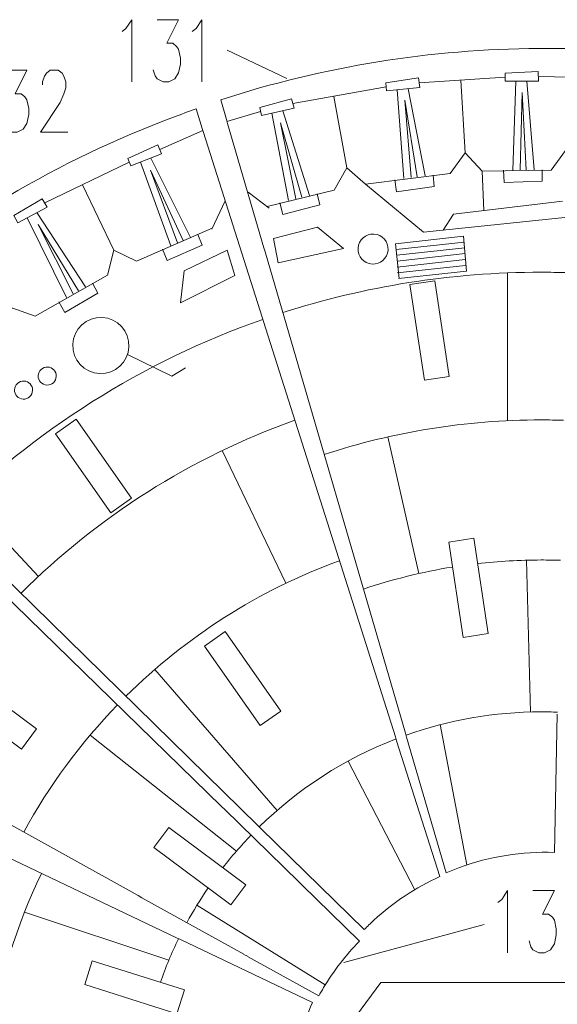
# Model space of a CAD drawing. Header units: millimetres. Extents: x -182 to 184, y -139 to 138.
# Tile 4 of 9: x -118 to -47, y 8 to 138. Entities that reach past the tile are written whole.
import ezdxf

# ---------------------------------------------------------------- set-up
doc = ezdxf.new("R2010")
doc.units = ezdxf.units.MM
doc.header["$MEASUREMENT"] = 0
doc.layers.add('Layer 1', color=7, linetype='Continuous')

msp = doc.modelspace()

# ---------------------------------------------------------------- linework, layer by layer
at = {"layer": 'Layer 1', "color": 1, "lineweight": 9}
for points, knots in [([(-104.4362, 136.2726), (-104.4362, 136.2726), (-103.9271, 136.6588), (-103.9271, 136.6588), (-103.9271, 136.6588), (-103.9271, 136.6588), (-103.1556, 137.8292), (-103.1556, 137.8292), (-103.1556, 137.8292), (-103.1556, 137.8292), (-103.1556, 129.6369), (-103.1556, 129.6369)], [0, 0, 0, 0, 0.25, 0.25, 0.25, 0.25, 0.5, 0.5, 0.5, 0.5, 1, 1, 1, 1]), ([(-99.8075, 137.8292), (-99.8075, 137.8292), (-96.9839, 137.8292), (-96.9839, 137.8292), (-96.9839, 137.8292), (-96.9839, 137.8292), (-98.5268, 134.7161), (-98.5268, 134.7161), (-98.5268, 134.7161), (-98.5268, 134.7161), (-97.7554, 134.7161), (-97.7554, 134.7161), (-97.7554, 134.7161), (-97.7554, 134.7161), (-97.2385, 134.3182), (-97.2385, 134.3182), (-97.2385, 134.3182), (-97.2385, 134.3182), (-96.9839, 133.932), (-96.9839, 133.932), (-96.9839, 133.932), (-96.9839, 133.932), (-96.7216, 132.7617), (-96.7216, 132.7617), (-96.7216, 132.7617), (-96.7216, 132.7617), (-96.7216, 131.9776), (-96.7216, 131.9776), (-96.7216, 131.9776), (-96.7216, 131.9776), (-96.9839, 130.8072), (-96.9839, 130.8072), (-96.9839, 130.8072), (-96.9839, 130.8072), (-97.4931, 130.0348), (-97.4931, 130.0348), (-97.4931, 130.0348), (-97.4931, 130.0348), (-98.2645, 129.6369), (-98.2645, 129.6369), (-98.2645, 129.6369), (-98.2645, 129.6369), (-99.036, 129.6369), (-99.036, 129.6369), (-99.036, 129.6369), (-99.036, 129.6369), (-99.8075, 130.0348), (-99.8075, 130.0348), (-99.8075, 130.0348), (-99.8075, 130.0348), (-100.0698, 130.421), (-100.0698, 130.421), (-100.0698, 130.421), (-100.0698, 130.421), (-100.3243, 131.2051), (-100.3243, 131.2051)], [0, 0, 0, 0, 0.06666667, 0.06666667, 0.06666667, 0.06666667, 0.13333333, 0.13333333, 0.13333333, 0.13333333, 0.2, 0.2, 0.2, 0.2, 0.26666667, 0.26666667, 0.26666667, 0.26666667, 0.33333333, 0.33333333, 0.33333333, 0.33333333, 0.4, 0.4, 0.4, 0.4, 0.46666667, 0.46666667, 0.46666667, 0.46666667, 0.53333333, 0.53333333, 0.53333333, 0.53333333, 0.6, 0.6, 0.6, 0.6, 0.66666667, 0.66666667, 0.66666667, 0.66666667, 0.73333333, 0.73333333, 0.73333333, 0.73333333, 0.8, 0.8, 0.8, 0.8, 0.86666667, 0.86666667, 0.86666667, 0.86666667, 1, 1, 1, 1]), ([(-95.1787, 136.2726), (-95.1787, 136.2726), (-94.6695, 136.6588), (-94.6695, 136.6588), (-94.6695, 136.6588), (-94.6695, 136.6588), (-93.898, 137.8292), (-93.898, 137.8292), (-93.898, 137.8292), (-93.898, 137.8292), (-93.898, 129.6369), (-93.898, 129.6369)], [0, 0, 0, 0, 0.25, 0.25, 0.25, 0.25, 0.5, 0.5, 0.5, 0.5, 1, 1, 1, 1]), ([(-119.8123, 131.1807), (-119.8123, 131.1807), (-116.9887, 131.1807), (-116.9887, 131.1807), (-116.9887, 131.1807), (-116.9887, 131.1807), (-118.5316, 128.0676), (-118.5316, 128.0676), (-118.5316, 128.0676), (-118.5316, 128.0676), (-117.7602, 128.0676), (-117.7602, 128.0676), (-117.7602, 128.0676), (-117.7602, 128.0676), (-117.2433, 127.6696), (-117.2433, 127.6696), (-117.2433, 127.6696), (-117.2433, 127.6696), (-116.9887, 127.2835), (-116.9887, 127.2835), (-116.9887, 127.2835), (-116.9887, 127.2835), (-116.7264, 126.1131), (-116.7264, 126.1131), (-116.7264, 126.1131), (-116.7264, 126.1131), (-116.7264, 125.329), (-116.7264, 125.329), (-116.7264, 125.329), (-116.7264, 125.329), (-116.9887, 124.1587), (-116.9887, 124.1587), (-116.9887, 124.1587), (-116.9887, 124.1587), (-117.4979, 123.3862), (-117.4979, 123.3862), (-117.4979, 123.3862), (-117.4979, 123.3862), (-118.2693, 122.9884), (-118.2693, 122.9884), (-118.2693, 122.9884), (-118.2693, 122.9884), (-119.0408, 122.9884), (-119.0408, 122.9884), (-119.0408, 122.9884), (-119.0408, 122.9884), (-119.8123, 123.3862), (-119.8123, 123.3862), (-119.8123, 123.3862), (-119.8123, 123.3862), (-120.0746, 123.7724), (-120.0746, 123.7724), (-120.0746, 123.7724), (-120.0746, 123.7724), (-120.3291, 124.5566), (-120.3291, 124.5566)], [0, 0, 0, 0, 0.06666667, 0.06666667, 0.06666667, 0.06666667, 0.13333333, 0.13333333, 0.13333333, 0.13333333, 0.2, 0.2, 0.2, 0.2, 0.26666667, 0.26666667, 0.26666667, 0.26666667, 0.33333333, 0.33333333, 0.33333333, 0.33333333, 0.4, 0.4, 0.4, 0.4, 0.46666667, 0.46666667, 0.46666667, 0.46666667, 0.53333333, 0.53333333, 0.53333333, 0.53333333, 0.6, 0.6, 0.6, 0.6, 0.66666667, 0.66666667, 0.66666667, 0.66666667, 0.73333333, 0.73333333, 0.73333333, 0.73333333, 0.8, 0.8, 0.8, 0.8, 0.86666667, 0.86666667, 0.86666667, 0.86666667, 1, 1, 1, 1]), ([(-114.9289, 129.2379), (-114.9289, 129.2379), (-114.9289, 129.6241), (-114.9289, 129.6241), (-114.9289, 129.6241), (-114.9289, 129.6241), (-114.6743, 130.4083), (-114.6743, 130.4083), (-114.6743, 130.4083), (-114.6743, 130.4083), (-114.412, 130.7945), (-114.412, 130.7945), (-114.412, 130.7945), (-114.412, 130.7945), (-113.9028, 131.1807), (-113.9028, 131.1807), (-113.9028, 131.1807), (-113.9028, 131.1807), (-112.8691, 131.1807), (-112.8691, 131.1807), (-112.8691, 131.1807), (-112.8691, 131.1807), (-112.3599, 130.7945), (-112.3599, 130.7945), (-112.3599, 130.7945), (-112.3599, 130.7945), (-112.0976, 130.4083), (-112.0976, 130.4083), (-112.0976, 130.4083), (-112.0976, 130.4083), (-111.8431, 129.6241), (-111.8431, 129.6241), (-111.8431, 129.6241), (-111.8431, 129.6241), (-111.8431, 128.84), (-111.8431, 128.84), (-111.8431, 128.84), (-111.8431, 128.84), (-112.0976, 128.0676), (-112.0976, 128.0676), (-112.0976, 128.0676), (-112.0976, 128.0676), (-112.6145, 126.8973), (-112.6145, 126.8973), (-112.6145, 126.8973), (-112.6145, 126.8973), (-115.1835, 122.9884), (-115.1835, 122.9884), (-115.1835, 122.9884), (-115.1835, 122.9884), (-111.5885, 122.9884), (-111.5885, 122.9884)], [0, 0, 0, 0, 0.07142857, 0.07142857, 0.07142857, 0.07142857, 0.14285714, 0.14285714, 0.14285714, 0.14285714, 0.21428571, 0.21428571, 0.21428571, 0.21428571, 0.28571429, 0.28571429, 0.28571429, 0.28571429, 0.35714286, 0.35714286, 0.35714286, 0.35714286, 0.42857143, 0.42857143, 0.42857143, 0.42857143, 0.5, 0.5, 0.5, 0.5, 0.57142857, 0.57142857, 0.57142857, 0.57142857, 0.64285714, 0.64285714, 0.64285714, 0.64285714, 0.71428571, 0.71428571, 0.71428571, 0.71428571, 0.78571429, 0.78571429, 0.78571429, 0.78571429, 0.85714286, 0.85714286, 0.85714286, 0.85714286, 1, 1, 1, 1]), ([(-69.5447, 128.4399), (-69.5447, 128.4399), (-69.6554, 129.5018), (-69.6554, 129.5018), (-69.6554, 129.5018), (-69.6554, 129.5018), (-65.3535, 130.153), (-65.3535, 130.153), (-65.3535, 130.153), (-65.3535, 130.153), (-65.1776, 128.8945), (-65.1776, 128.8945), (-65.1776, 128.8945), (-65.1776, 128.8945), (-69.5447, 128.4399), (-69.5447, 128.4399)], [0, 0, 0, 0, 0.2, 0.2, 0.2, 0.2, 0.4, 0.4, 0.4, 0.4, 0.6, 0.6, 0.6, 0.6, 1, 1, 1, 1]), ([(-53.9259, 129.729), (-53.9259, 129.729), (-53.9217, 130.7966), (-53.9217, 130.7966), (-53.9217, 130.7966), (-53.9217, 130.7966), (-49.5747, 130.9815), (-49.5747, 130.9815), (-49.5747, 130.9815), (-49.5747, 130.9815), (-49.5351, 129.7113), (-49.5351, 129.7113), (-49.5351, 129.7113), (-49.5351, 129.7113), (-53.9259, 129.729), (-53.9259, 129.729)], [0, 0, 0, 0, 0.2, 0.2, 0.2, 0.2, 0.4, 0.4, 0.4, 0.4, 0.6, 0.6, 0.6, 0.6, 1, 1, 1, 1]), ([(-86.0497, 125.1963), (-86.0497, 125.1963), (-86.2822, 126.2383), (-86.2822, 126.2383), (-86.2822, 126.2383), (-86.2822, 126.2383), (-82.0842, 127.3816), (-82.0842, 127.3816), (-82.0842, 127.3816), (-82.0842, 127.3816), (-81.7642, 126.1518), (-81.7642, 126.1518), (-81.7642, 126.1518), (-81.7642, 126.1518), (-86.0497, 125.1963), (-86.0497, 125.1963)], [0, 0, 0, 0, 0.2, 0.2, 0.2, 0.2, 0.4, 0.4, 0.4, 0.4, 0.6, 0.6, 0.6, 0.6, 1, 1, 1, 1]), ([(-103.3014, 118.5505), (-103.3014, 118.5505), (-103.6934, 119.5435), (-103.6934, 119.5435), (-103.6934, 119.5435), (-103.6934, 119.5435), (-99.7249, 121.3271), (-99.7249, 121.3271), (-99.7249, 121.3271), (-99.7249, 121.3271), (-99.2171, 120.1622), (-99.2171, 120.1622), (-99.2171, 120.1622), (-99.2171, 120.1622), (-103.3014, 118.5505), (-103.3014, 118.5505)], [0, 0, 0, 0, 0.2, 0.2, 0.2, 0.2, 0.4, 0.4, 0.4, 0.4, 0.6, 0.6, 0.6, 0.6, 1, 1, 1, 1]), ([(-63.4288, 117.3548), (-63.4288, 117.3548), (-63.2798, 115.8653), (-63.2798, 115.8653), (-63.2798, 115.8653), (-63.2798, 115.8653), (-68.2488, 115.1497), (-68.2488, 115.1497), (-68.2488, 115.1497), (-68.2488, 115.1497), (-68.4732, 116.7422), (-68.4732, 116.7422)], [0, 0, 0, 0, 0.25, 0.25, 0.25, 0.25, 0.5, 0.5, 0.5, 0.5, 1, 1, 1, 1]), ([(-49.0375, 118.0505), (-49.0375, 118.0505), (-49.0496, 116.5536), (-49.0496, 116.5536), (-49.0496, 116.5536), (-49.0496, 116.5536), (-54.0666, 116.3765), (-54.0666, 116.3765), (-54.0666, 116.3765), (-54.0666, 116.3765), (-54.1185, 117.9839), (-54.1185, 117.9839)], [0, 0, 0, 0, 0.25, 0.25, 0.25, 0.25, 0.5, 0.5, 0.5, 0.5, 1, 1, 1, 1]), ([(-118.1918, 111.0679), (-118.1918, 111.0679), (-118.6948, 112.0096), (-118.6948, 112.0096), (-118.6948, 112.0096), (-118.6948, 112.0096), (-114.9562, 114.2352), (-114.9562, 114.2352), (-114.9562, 114.2352), (-114.9562, 114.2352), (-114.3186, 113.136), (-114.3186, 113.136), (-114.3186, 113.136), (-114.3186, 113.136), (-118.1918, 111.0679), (-118.1918, 111.0679)], [0, 0, 0, 0, 0.2, 0.2, 0.2, 0.2, 0.4, 0.4, 0.4, 0.4, 0.6, 0.6, 0.6, 0.6, 1, 1, 1, 1]), ([(-78.6955, 114.891), (-78.6955, 114.891), (-78.3756, 113.4286), (-78.3756, 113.4286), (-78.3756, 113.4286), (-78.3756, 113.4286), (-83.2288, 112.1444), (-83.2288, 112.1444), (-83.2288, 112.1444), (-83.2288, 112.1444), (-83.6354, 113.7003), (-83.6354, 113.7003)], [0, 0, 0, 0, 0.25, 0.25, 0.25, 0.25, 0.5, 0.5, 0.5, 0.5, 1, 1, 1, 1]), ([(-94.4309, 109.5172), (-94.4309, 109.5172), (-93.887, 108.1226), (-93.887, 108.1226), (-93.887, 108.1226), (-93.887, 108.1226), (-98.4808, 106.0977), (-98.4808, 106.0977), (-98.4808, 106.0977), (-98.4808, 106.0977), (-99.125, 107.5713), (-99.125, 107.5713)], [0, 0, 0, 0, 0.25, 0.25, 0.25, 0.25, 0.5, 0.5, 0.5, 0.5, 1, 1, 1, 1]), ([(-108.3467, 103.1081), (-108.3467, 103.1081), (-107.647, 101.7847), (-107.647, 101.7847), (-107.647, 101.7847), (-107.647, 101.7847), (-111.9791, 99.2479), (-111.9791, 99.2479), (-111.9791, 99.2479), (-111.9791, 99.2479), (-112.7875, 100.6382), (-112.7875, 100.6382)], [0, 0, 0, 0, 0.25, 0.25, 0.25, 0.25, 0.5, 0.5, 0.5, 0.5, 1, 1, 1, 1]), ([(-107.0793, 98.593), (-105.0353, 98.5062), (-103.4487, 96.7789), (-103.5355, 94.735), (-103.5355, 94.735), (-103.6223, 92.691), (-105.3495, 91.1045), (-107.3935, 91.1912), (-107.3935, 91.1912), (-109.4375, 91.278), (-111.024, 93.0053), (-110.9373, 95.0492), (-110.9373, 95.0492), (-110.8505, 97.0932), (-109.1232, 98.6797), (-107.0793, 98.593)], [0, 0, 0, 0, 0.2, 0.2, 0.2, 0.2, 0.4, 0.4, 0.4, 0.4, 0.6, 0.6, 0.6, 0.6, 1, 1, 1, 1]), ([(-54.8832, 21.5122), (-54.8832, 21.5122), (-54.3741, 21.8984), (-54.3741, 21.8984), (-54.3741, 21.8984), (-54.3741, 21.8984), (-53.6026, 23.0687), (-53.6026, 23.0687), (-53.6026, 23.0687), (-53.6026, 23.0687), (-53.6026, 14.8764), (-53.6026, 14.8764)], [0, 0, 0, 0, 0.25, 0.25, 0.25, 0.25, 0.5, 0.5, 0.5, 0.5, 1, 1, 1, 1]), ([(-50.2545, 23.0687), (-50.2545, 23.0687), (-47.4309, 23.0687), (-47.4309, 23.0687), (-47.4309, 23.0687), (-47.4309, 23.0687), (-48.9738, 19.9556), (-48.9738, 19.9556), (-48.9738, 19.9556), (-48.9738, 19.9556), (-48.2024, 19.9556), (-48.2024, 19.9556), (-48.2024, 19.9556), (-48.2024, 19.9556), (-47.6855, 19.5577), (-47.6855, 19.5577), (-47.6855, 19.5577), (-47.6855, 19.5577), (-47.4309, 19.1715), (-47.4309, 19.1715), (-47.4309, 19.1715), (-47.4309, 19.1715), (-47.1686, 18.0012), (-47.1686, 18.0012), (-47.1686, 18.0012), (-47.1686, 18.0012), (-47.1686, 17.2171), (-47.1686, 17.2171), (-47.1686, 17.2171), (-47.1686, 17.2171), (-47.4309, 16.0467), (-47.4309, 16.0467), (-47.4309, 16.0467), (-47.4309, 16.0467), (-47.9401, 15.2743), (-47.9401, 15.2743), (-47.9401, 15.2743), (-47.9401, 15.2743), (-48.7115, 14.8764), (-48.7115, 14.8764), (-48.7115, 14.8764), (-48.7115, 14.8764), (-49.483, 14.8764), (-49.483, 14.8764), (-49.483, 14.8764), (-49.483, 14.8764), (-50.2545, 15.2743), (-50.2545, 15.2743), (-50.2545, 15.2743), (-50.2545, 15.2743), (-50.5168, 15.6605), (-50.5168, 15.6605), (-50.5168, 15.6605), (-50.5168, 15.6605), (-50.7713, 16.4446), (-50.7713, 16.4446)], [0, 0, 0, 0, 0.06666667, 0.06666667, 0.06666667, 0.06666667, 0.13333333, 0.13333333, 0.13333333, 0.13333333, 0.2, 0.2, 0.2, 0.2, 0.26666667, 0.26666667, 0.26666667, 0.26666667, 0.33333333, 0.33333333, 0.33333333, 0.33333333, 0.4, 0.4, 0.4, 0.4, 0.46666667, 0.46666667, 0.46666667, 0.46666667, 0.53333333, 0.53333333, 0.53333333, 0.53333333, 0.6, 0.6, 0.6, 0.6, 0.66666667, 0.66666667, 0.66666667, 0.66666667, 0.73333333, 0.73333333, 0.73333333, 0.73333333, 0.8, 0.8, 0.8, 0.8, 0.86666667, 0.86666667, 0.86666667, 0.86666667, 1, 1, 1, 1])]:
    msp.add_open_spline(points, degree=3, knots=knots, dxfattribs=at)
at = {"layer": 'Layer 1', "lineweight": 9}
for points, knots in [([(-45.6388, 112.0878), (-45.6388, 112.0878), (-45.1727, 134.0087), (-45.1727, 134.0087), (-45.1727, 134.0087), (-46.5086, 134.0401), (-48.1155, 134.055), (-49.4509, 134.0479), (-49.4509, 134.0479), (-63.7022, 133.9591), (-77.8606, 131.6785), (-91.4339, 127.2764), (-91.4339, 127.2764), (-91.4339, 127.2764), (-90.6795, 124.6924), (-90.6795, 124.6924)], [0, 0, 0, 0, 0.2, 0.2, 0.2, 0.2, 0.4, 0.4, 0.4, 0.4, 0.6, 0.6, 0.6, 0.6, 1, 1, 1, 1]), ([(-93.8595, 123.478), (-93.8595, 123.478), (-94.6812, 126.0645), (-94.6812, 126.0645), (-94.6812, 126.0645), (-95.6829, 125.7162), (-96.6682, 125.3569), (-97.6611, 124.9861), (-97.6611, 124.9861), (-112.8199, 119.3043), (-126.8956, 111.0047), (-139.2096, 100.4723), (-139.2096, 100.4723), (-139.2096, 100.4723), (-139.289, 98.7578), (-139.289, 98.7578)], [0, 0, 0, 0, 0.2, 0.2, 0.2, 0.2, 0.4, 0.4, 0.4, 0.4, 0.6, 0.6, 0.6, 0.6, 1, 1, 1, 1]), ([(-61.2961, 90.8148), (-61.2961, 90.8148), (-64.572, 90.3182), (-64.572, 90.3182), (-64.572, 90.3182), (-64.572, 90.3182), (-66.4816, 102.9151), (-66.4816, 102.9151), (-66.4816, 102.9151), (-66.4816, 102.9151), (-63.2056, 103.4117), (-63.2056, 103.4117), (-63.2056, 103.4117), (-63.2056, 103.4117), (-61.2961, 90.8148), (-61.2961, 90.8148)], [0, 0, 0, 0, 0.2, 0.2, 0.2, 0.2, 0.4, 0.4, 0.4, 0.4, 0.6, 0.6, 0.6, 0.6, 1, 1, 1, 1]), ([(-103.1851, 74.7636), (-103.1851, 74.7636), (-105.9057, 72.855), (-105.9057, 72.855), (-105.9057, 72.855), (-105.9057, 72.855), (-113.2049, 83.2592), (-113.2049, 83.2592), (-113.2049, 83.2592), (-113.2049, 83.2592), (-110.4844, 85.1679), (-110.4844, 85.1679), (-110.4844, 85.1679), (-110.4844, 85.1679), (-103.1851, 74.7636), (-103.1851, 74.7636)], [0, 0, 0, 0, 0.2, 0.2, 0.2, 0.2, 0.4, 0.4, 0.4, 0.4, 0.6, 0.6, 0.6, 0.6, 1, 1, 1, 1]), ([(-56.1593, 56.9295), (-56.1593, 56.9295), (-59.4353, 56.4329), (-59.4353, 56.4329), (-59.4353, 56.4329), (-59.4353, 56.4329), (-61.3391, 68.9915), (-61.3391, 68.9915), (-61.3391, 68.9915), (-61.3391, 68.9915), (-58.0631, 69.4881), (-58.0631, 69.4881), (-58.0631, 69.4881), (-58.0631, 69.4881), (-56.1593, 56.9295), (-56.1593, 56.9295)], [0, 0, 0, 0, 0.2, 0.2, 0.2, 0.2, 0.4, 0.4, 0.4, 0.4, 0.6, 0.6, 0.6, 0.6, 1, 1, 1, 1]), ([(-83.5106, 46.7198), (-83.5106, 46.7198), (-86.2313, 44.8112), (-86.2313, 44.8112), (-86.2313, 44.8112), (-86.2313, 44.8112), (-93.5724, 55.2752), (-93.5724, 55.2752), (-93.5724, 55.2752), (-93.5724, 55.2752), (-90.8518, 57.1839), (-90.8518, 57.1839), (-90.8518, 57.1839), (-90.8518, 57.1839), (-83.5106, 46.7198), (-83.5106, 46.7198)], [0, 0, 0, 0, 0.2, 0.2, 0.2, 0.2, 0.4, 0.4, 0.4, 0.4, 0.6, 0.6, 0.6, 0.6, 1, 1, 1, 1]), ([(-117.6962, 41.7104), (-117.6962, 41.7104), (-127.8859, 49.2906), (-127.8859, 49.2906), (-127.8859, 49.2906), (-127.8859, 49.2906), (-125.9151, 51.9399), (-125.9151, 51.9399), (-125.9151, 51.9399), (-125.9151, 51.9399), (-115.7254, 44.3597), (-115.7254, 44.3597), (-115.7254, 44.3597), (-115.7254, 44.3597), (-117.6962, 41.7104), (-117.6962, 41.7104)], [0, 0, 0, 0, 0.2, 0.2, 0.2, 0.2, 0.4, 0.4, 0.4, 0.4, 0.6, 0.6, 0.6, 0.6, 1, 1, 1, 1]), ([(-66.912, 43.2818), (-66.912, 43.2818), (-61.695, 25.4123), (-61.695, 25.4123), (-61.695, 25.4123), (-61.1345, 25.6502), (-60.5008, 25.9007), (-59.9296, 26.1104), (-59.9296, 26.1104), (-55.9323, 27.5612), (-51.687, 28.2392), (-47.4246, 28.1007), (-47.4246, 28.1007), (-47.4246, 28.1007), (-47.0378, 46.2905), (-47.0378, 46.2905)], [0, 0, 0, 0, 0.2, 0.2, 0.2, 0.2, 0.4, 0.4, 0.4, 0.4, 0.6, 0.6, 0.6, 0.6, 1, 1, 1, 1]), ([(-90.075, 21.1629), (-90.075, 21.1629), (-100.2427, 28.7266), (-100.2427, 28.7266), (-100.2427, 28.7266), (-100.2427, 28.7266), (-98.2718, 31.376), (-98.2718, 31.376), (-98.2718, 31.376), (-98.2718, 31.376), (-88.1042, 23.8123), (-88.1042, 23.8123), (-88.1042, 23.8123), (-88.1042, 23.8123), (-90.075, 21.1629), (-90.075, 21.1629)], [0, 0, 0, 0, 0.2, 0.2, 0.2, 0.2, 0.4, 0.4, 0.4, 0.4, 0.6, 0.6, 0.6, 0.6, 1, 1, 1, 1]), ([(-62.5456, 24.9094), (-65.7275, 23.4543), (-68.6591, 21.5101), (-71.2336, 19.1517), (-71.2336, 19.1517), (-71.6689, 18.7519), (-72.0942, 18.3409), (-72.5094, 17.9192), (-72.5094, 17.9192), (-72.5094, 17.9192), (-86.1434, 31.2621), (-86.1434, 31.2621)], [0, 0, 0, 0, 0.25, 0.25, 0.25, 0.25, 0.5, 0.5, 0.5, 0.5, 1, 1, 1, 1]), ([(-87.8956, 14.3924), (-87.8956, 14.3924), (-78.4937, 9.1766), (-78.4937, 9.1766), (-78.4937, 9.1766), (-78.2926, 9.5409), (-78.0736, 9.9181), (-77.8593, 10.2745), (-77.8593, 10.2745), (-76.5225, 12.4902), (-74.9329, 14.5457), (-73.1218, 16.3978), (-73.1218, 16.3978), (-73.1218, 16.3978), (-80.7355, 23.8209), (-80.7355, 23.8209)], [0, 0, 0, 0, 0.2, 0.2, 0.2, 0.2, 0.4, 0.4, 0.4, 0.4, 0.6, 0.6, 0.6, 0.6, 1, 1, 1, 1]), ([(-96.1959, 9.9705), (-96.1959, 9.9705), (-97.1949, 6.8154), (-97.1949, 6.8154), (-97.1949, 6.8154), (-97.1949, 6.8154), (-109.3596, 10.6669), (-109.3596, 10.6669), (-109.3596, 10.6669), (-109.3596, 10.6669), (-108.3606, 13.822), (-108.3606, 13.822), (-108.3606, 13.822), (-108.3606, 13.822), (-96.1959, 9.9705), (-96.1959, 9.9705)], [0, 0, 0, 0, 0.2, 0.2, 0.2, 0.2, 0.4, 0.4, 0.4, 0.4, 0.6, 0.6, 0.6, 0.6, 1, 1, 1, 1]), ([(-32.6099, 0.5131), (-32.6099, 0.5131), (-32.6099, 1.8438), (-32.6099, 1.8438), (-32.6099, 1.8438), (-32.6099, 1.8438), (-39.327, 10.9552), (-39.327, 10.9552), (-39.327, 10.9552), (-39.327, 10.9552), (-70.3037, 10.9552), (-70.3037, 10.9552), (-70.3037, 10.9552), (-70.3037, 10.9552), (-77.3343, 1.4186), (-77.3343, 1.4186), (-77.3343, 1.4186), (-77.3343, 1.4186), (-77.3343, 0.5131), (-77.3343, 0.5131)], [0, 0, 0, 0, 0.16666667, 0.16666667, 0.16666667, 0.16666667, 0.33333333, 0.33333333, 0.33333333, 0.33333333, 0.5, 0.5, 0.5, 0.5, 0.66666667, 0.66666667, 0.66666667, 0.66666667, 1, 1, 1, 1]), ([(-79.3222, 8.3087), (-80.6913, 5.418), (-81.9597, 1.6277), (-82.1824, -1.5895), (-82.1824, -1.5895), (-82.1824, -1.5895), (-101.5561, 0.8467), (-101.5561, 0.8467)], [0, 0, 0, 0, 0.33333333, 0.33333333, 0.33333333, 0.33333333, 1, 1, 1, 1])]:
    msp.add_open_spline(points, degree=3, knots=knots, dxfattribs=at)
at = {"layer": 'Layer 1', "color": 1, "lineweight": 9}
for points in [[(-90.5843, 133.8287), (-90.5843, 133.8287), (-82.7198, 130.0989), (-82.7198, 130.0989)], [(-67.2867, 116.9039), (-67.2867, 116.9039), (-68.1455, 128.5855), (-68.1455, 128.5855)], [(-66.695, 128.7365), (-66.695, 128.7365), (-64.4833, 117.243), (-64.4833, 117.243)], [(-52.9215, 118.0171), (-52.9215, 118.0171), (-52.519, 129.7233), (-52.519, 129.7233)], [(-51.0608, 129.7174), (-51.0608, 129.7174), (-50.0979, 118.0527), (-50.0979, 118.0527)], [(-90.5156, 124.1546), (-90.5156, 124.1546), (-90.6858, 124.6904), (-90.6858, 124.6904)], [(-82.4756, 113.9979), (-82.4756, 113.9979), (-84.6766, 125.5024), (-84.6766, 125.5024)], [(-83.2533, 125.8198), (-83.2533, 125.8198), (-79.73, 114.6582), (-79.73, 114.6582)], [(-93.6893, 122.9422), (-93.6893, 122.9422), (-93.8595, 123.478), (-93.8595, 123.478)], [(-100.6362, 119.6022), (-100.6362, 119.6022), (-95.4165, 109.1261), (-95.4165, 109.1261)], [(-98.0256, 108.046), (-98.0256, 108.046), (-101.9927, 119.0669), (-101.9927, 119.0669)], [(-72.3327, 116.1341), (-72.3327, 116.1341), (-61.1751, 117.5654), (-61.1751, 117.5654)], [(-56.965, 117.8553), (-56.965, 117.8553), (-47.8324, 117.9815), (-47.8324, 117.9815)], [(-85.3211, 113.2184), (-85.3211, 113.2184), (-76.4812, 115.3602), (-76.4812, 115.3602)], [(-111.7497, 101.2355), (-111.7497, 101.2355), (-116.9508, 111.7305), (-116.9508, 111.7305)], [(-115.6644, 112.4174), (-115.6644, 112.4174), (-109.2811, 102.6068), (-109.2811, 102.6068)], [(-92.5443, 110.357), (-92.5443, 110.357), (-102.5491, 106.0094), (-102.5491, 106.0094)], [(-59.4052, 109.2977), (-59.4052, 109.2977), (-59.0046, 104.6885), (-59.0046, 104.6885)], [(-85.5772, 107.2162), (-85.5772, 107.2162), (-85.735, 107.7558), (-85.735, 107.7558)], [(-68.3906, 108.313), (-68.3906, 108.313), (-67.8866, 103.7151), (-67.8866, 103.7151)], [(-106.3389, 104.1531), (-106.3389, 104.1531), (-115.89, 98.7698), (-115.89, 98.7698)], [(-85.7877, 98.0706), (-85.7877, 98.0706), (-85.9583, 98.6062), (-85.9583, 98.6062)], [(-68.2269, 42.7939), (-68.2269, 42.7939), (-68.3975, 43.3295), (-68.3975, 43.3295)], [(-66.9118, 43.2819), (-66.9118, 43.2819), (-67.0696, 43.8215), (-67.0696, 43.8215)], [(-91.3035, 34.1244), (-91.3035, 34.1244), (-90.9009, 33.732), (-90.9009, 33.732)], [(-86.1434, 31.2621), (-86.1434, 31.2621), (-86.5452, 31.6553), (-86.5452, 31.6553)], [(-81.138, 24.2134), (-81.138, 24.2134), (-80.7354, 23.821), (-80.7354, 23.821)], [(-102.3245, 22.3968), (-102.3245, 22.3968), (-101.8329, 22.1242), (-101.8329, 22.1242)], [(-56.681, 18.6051), (-56.681, 18.6051), (-75.2079, 13.5976), (-75.2079, 13.5976)], [(-97.2463, 16.8423), (-97.2463, 16.8423), (-96.7387, 16.6007), (-96.7387, 16.6007)], [(-88.3957, 14.6498), (-88.3957, 14.6498), (-87.8881, 14.4082), (-87.8881, 14.4082)]]:
    msp.add_open_spline(points, degree=3, dxfattribs=at)
at = {"layer": 'Layer 1', "color": 5, "lineweight": 9}
for points in [[(-53.9237, 130.2627), (-53.9237, 130.2627), (-65.2655, 129.5237), (-65.2655, 129.5237)], [(-59.7618, 129.8474), (-59.7618, 129.8474), (-59.1722, 120.2943), (-59.1722, 120.2943)], [(-49.5549, 130.3463), (-49.5549, 130.3463), (-45.2525, 130.2548), (-45.2525, 130.2548)], [(-69.6, 128.9708), (-69.6, 128.9708), (-81.9242, 126.7667), (-81.9242, 126.7667)], [(-76.4946, 127.7233), (-76.4946, 127.7233), (-74.8065, 118.3021), (-74.8065, 118.3021)], [(-86.1659, 125.7173), (-86.1659, 125.7173), (-90.6007, 124.4225), (-90.6007, 124.4225)], [(-99.471, 120.7446), (-99.471, 120.7446), (-93.7744, 123.2101), (-93.7744, 123.2101)], [(-47.8324, 117.9815), (-47.8324, 117.9815), (-45.4863, 121.2668), (-45.4863, 121.2668)], [(-103.4973, 119.047), (-103.4973, 119.047), (-114.6373, 113.6856), (-114.6373, 113.6856)], [(-56.9651, 117.8553), (-56.9651, 117.8553), (-56.7443, 112.68), (-56.7443, 112.68)], [(-109.6622, 116.0611), (-109.6622, 116.0611), (-105.5131, 107.4359), (-105.5131, 107.4359)], [(-87.8149, 115.0804), (-87.8149, 115.0804), (-85.0417, 113.0098), (-85.0417, 113.0098)], [(-90.8353, 113.9583), (-90.8353, 113.9583), (-92.5934, 110.2234), (-92.5934, 110.2234)], [(-59.4052, 109.2977), (-59.4052, 109.2977), (-68.3905, 108.3129), (-68.3905, 108.3129)], [(-59.3092, 108.5327), (-59.3092, 108.5327), (-68.2946, 107.5479), (-68.2946, 107.5479)], [(-59.2295, 107.7659), (-59.2295, 107.7659), (-68.2148, 106.7811), (-68.2148, 106.7811)], [(-59.1769, 106.9963), (-59.1769, 106.9963), (-68.1622, 106.0115), (-68.1622, 106.0115)], [(-59.1834, 106.2199), (-59.1834, 106.2199), (-68.1687, 105.2351), (-68.1687, 105.2351)], [(-59.1549, 105.4477), (-59.1549, 105.4477), (-68.1402, 104.4629), (-68.1402, 104.4629)], [(-59.0046, 104.6886), (-59.0046, 104.6886), (-67.99, 103.7038), (-67.99, 103.7038)], [(-53.6284, 84.9803), (-53.6284, 84.9803), (-53.6292, 104.4574), (-53.6292, 104.4574)], [(-127.7529, 71.9835), (-116.0714, 83.6693), (-101.7997, 92.7659), (-85.873, 98.3384)], [(-117.7854, 62.2287), (-107.6828, 72.3045), (-95.3742, 80.1697), (-81.6474, 85.0373)], [(-65.3176, 64.8393), (-65.3176, 64.8393), (-69.3706, 82.8521), (-69.3706, 82.8521)], [(-91.2316, 81.0463), (-91.2316, 81.0463), (-82.8265, 63.5655), (-82.8265, 63.5655)], [(-124.9834, 74.6602), (-124.9834, 74.6602), (-115.4662, 64.4668), (-115.4662, 64.4668)], [(-103.9248, 48.664), (-96.0188, 56.5016), (-86.4394, 62.6541), (-75.7703, 66.5378)], [(-50.5771, 46.5949), (-50.5771, 46.5949), (-51.0961, 66.6029), (-51.0961, 66.6029)], [(-72.6081, 62.7927), (-68.8152, 64.0741), (-64.883, 65.0534), (-60.8404, 65.7015)], [(-100.1204, 52.1932), (-100.1204, 52.1932), (-84.0028, 33.6155), (-84.0028, 33.6155)], [(-117.4136, 30.7674), (-114.0485, 36.904), (-109.8797, 42.5375), (-105.0493, 47.5262)], [(-62.4774, 44.933), (-62.4774, 44.933), (-58.9551, 26.4471), (-58.9551, 26.4471)], [(-108.6587, 43.5324), (-108.6587, 43.5324), (-89.3519, 28.2671), (-89.3519, 28.2671)], [(-86.3443, 31.4587), (-81.2283, 36.4605), (-75.1071, 40.4386), (-68.3122, 43.0617)], [(-74.617, 40.1384), (-74.617, 40.1384), (-65.8377, 23.1764), (-65.8377, 23.1764)], [(-91.1513, 26.079), (-89.9896, 27.5705), (-88.7501, 28.9985), (-87.4391, 30.3568)], [(-121.6971, 3.3793), (-120.6403, 11.1493), (-118.3643, 18.5317), (-115.0684, 25.3273)], [(-95.9022, 18.834), (-95.0435, 20.41), (-94.1072, 21.9379), (-93.0989, 23.4123)], [(-94.5583, 21.1585), (-94.5583, 21.1585), (-77.6324, 10.6454), (-77.6324, 10.6454)], [(-117.3022, 20.2352), (-117.3022, 20.2352), (-98.2744, 13.8865), (-98.2744, 13.8865)], [(-99.3873, 10.9809), (-98.699, 12.9498), (-97.8981, 14.8659), (-96.9925, 16.7215)]]:
    msp.add_open_spline(points, degree=3, dxfattribs=at)
for points, knots in [([(-66.3161, 117.0282), (-66.3161, 117.0282), (-67.1635, 127.2038), (-67.1635, 127.2038), (-67.1635, 127.2038), (-67.1635, 127.2038), (-65.5233, 117.1242), (-65.5233, 117.1242)], [0, 0, 0, 0, 0.33333333, 0.33333333, 0.33333333, 0.33333333, 1, 1, 1, 1]), ([(-51.9431, 118.0362), (-51.9431, 118.0362), (-51.6914, 128.244), (-51.6914, 128.244), (-51.6914, 128.244), (-51.6914, 128.244), (-51.1446, 118.0465), (-51.1446, 118.0465)], [0, 0, 0, 0, 0.33333333, 0.33333333, 0.33333333, 0.33333333, 1, 1, 1, 1]), ([(-81.5257, 114.2333), (-81.5257, 114.2333), (-83.5418, 124.2432), (-83.5418, 124.2432), (-83.5418, 124.2432), (-83.5418, 124.2432), (-80.7493, 114.4203), (-80.7493, 114.4203)], [0, 0, 0, 0, 0.33333333, 0.33333333, 0.33333333, 0.33333333, 1, 1, 1, 1]), ([(-61.1752, 117.5654), (-61.1752, 117.5654), (-59.1722, 120.2944), (-59.1722, 120.2944), (-59.1722, 120.2944), (-59.1722, 120.2944), (-56.9651, 117.8553), (-56.9651, 117.8553)], [0, 0, 0, 0, 0.33333333, 0.33333333, 0.33333333, 0.33333333, 1, 1, 1, 1]), ([(-76.4812, 115.3603), (-76.4812, 115.3603), (-74.8066, 118.3022), (-74.8066, 118.3022), (-74.8066, 118.3022), (-74.8066, 118.3022), (-72.3327, 116.1341), (-72.3327, 116.1341)], [0, 0, 0, 0, 0.33333333, 0.33333333, 0.33333333, 0.33333333, 1, 1, 1, 1]), ([(-97.1241, 108.4266), (-97.1241, 108.4266), (-100.6756, 117.9999), (-100.6756, 117.9999), (-100.6756, 117.9999), (-100.6756, 117.9999), (-96.3863, 108.7322), (-96.3863, 108.7322)], [0, 0, 0, 0, 0.33333333, 0.33333333, 0.33333333, 0.33333333, 1, 1, 1, 1]), ([(-45.6447, 111.8068), (-45.6447, 111.8068), (-64.7031, 109.835), (-64.7031, 109.835), (-64.7031, 109.835), (-64.7031, 109.835), (-72.3327, 116.1341), (-72.3327, 116.1341)], [0, 0, 0, 0, 0.33333333, 0.33333333, 0.33333333, 0.33333333, 1, 1, 1, 1]), ([(-46.3668, 113.8933), (-46.3668, 113.8933), (-60.7225, 112.215), (-60.7225, 112.215), (-60.7225, 112.215), (-60.7225, 112.215), (-62.0913, 110.1052), (-62.0913, 110.1052)], [0, 0, 0, 0, 0.33333333, 0.33333333, 0.33333333, 0.33333333, 1, 1, 1, 1]), ([(-110.8976, 101.7166), (-110.8976, 101.7166), (-115.5202, 110.8211), (-115.5202, 110.8211), (-115.5202, 110.8211), (-115.5202, 110.8211), (-110.1995, 102.1046), (-110.1995, 102.1046)], [0, 0, 0, 0, 0.33333333, 0.33333333, 0.33333333, 0.33333333, 1, 1, 1, 1]), ([(-78.6595, 110.498), (-78.6595, 110.498), (-84.4535, 109.0081), (-84.4535, 109.0081), (-84.4535, 109.0081), (-84.4535, 109.0081), (-83.8614, 105.7894), (-83.8614, 105.7894), (-83.8614, 105.7894), (-83.8614, 105.7894), (-75.2572, 107.6983), (-75.2572, 107.6983), (-75.2572, 107.6983), (-75.2572, 107.6983), (-78.6595, 110.498), (-78.6595, 110.498)], [0, 0, 0, 0, 0.2, 0.2, 0.2, 0.2, 0.4, 0.4, 0.4, 0.4, 0.6, 0.6, 0.6, 0.6, 1, 1, 1, 1]), ([(-71.2141, 109.5829), (-70.1203, 109.5139), (-69.2897, 108.5712), (-69.3587, 107.4774), (-69.3587, 107.4774), (-69.4278, 106.3836), (-70.3704, 105.553), (-71.4643, 105.622), (-71.4643, 105.622), (-72.5581, 105.6911), (-73.3887, 106.6337), (-73.3196, 107.7275), (-73.3196, 107.7275), (-73.2506, 108.8214), (-72.308, 109.652), (-71.2141, 109.5829)], [0, 0, 0, 0, 0.2, 0.2, 0.2, 0.2, 0.4, 0.4, 0.4, 0.4, 0.6, 0.6, 0.6, 0.6, 1, 1, 1, 1]), ([(-106.339, 104.1531), (-106.339, 104.1531), (-105.5132, 107.436), (-105.5132, 107.436), (-105.5132, 107.436), (-105.5132, 107.436), (-102.5491, 106.0094), (-102.5491, 106.0094)], [0, 0, 0, 0, 0.33333333, 0.33333333, 0.33333333, 0.33333333, 1, 1, 1, 1]), ([(-96.2395, 104.734), (-96.2395, 104.734), (-90.5621, 107.4723), (-90.5621, 107.4723), (-90.5621, 107.4723), (-90.5621, 107.4723), (-89.5789, 104.1202), (-89.5789, 104.1202), (-89.5789, 104.1202), (-89.5789, 104.1202), (-96.7496, 100.5186), (-96.7496, 100.5186), (-96.7496, 100.5186), (-96.7496, 100.5186), (-96.2395, 104.734), (-96.2395, 104.734)], [0, 0, 0, 0, 0.2, 0.2, 0.2, 0.2, 0.4, 0.4, 0.4, 0.4, 0.6, 0.6, 0.6, 0.6, 1, 1, 1, 1]), ([(-83.2434, 99.2215), (-72.5036, 102.6784), (-61.0505, 104.5456), (-49.1613, 104.5456), (-49.1613, 104.5456), (-48.037, 104.5456), (-46.9165, 104.5288), (-45.8002, 104.4957)], [0, 0, 0, 0, 0.33333333, 0.33333333, 0.33333333, 0.33333333, 1, 1, 1, 1]), ([(-119.4451, 96.4961), (-119.4451, 96.4961), (-118.9965, 99.8514), (-118.9965, 99.8514), (-118.9965, 99.8514), (-118.9965, 99.8514), (-115.8899, 98.7698), (-115.8899, 98.7698)], [0, 0, 0, 0, 0.33333333, 0.33333333, 0.33333333, 0.33333333, 1, 1, 1, 1]), ([(-103.7241, 93.7122), (-103.7241, 93.7122), (-97.8889, 90.8342), (-97.8889, 90.8342), (-97.8889, 90.8342), (-97.8889, 90.8342), (-96.0759, 91.9643), (-96.0759, 91.9643)], [0, 0, 0, 0, 0.33333333, 0.33333333, 0.33333333, 0.33333333, 1, 1, 1, 1]), ([(-114.2571, 92.0598), (-113.6001, 92.0319), (-113.0902, 91.4767), (-113.1181, 90.8197), (-113.1181, 90.8197), (-113.146, 90.1627), (-113.7011, 89.6528), (-114.3581, 89.6807), (-114.3581, 89.6807), (-115.0152, 89.7086), (-115.5251, 90.2637), (-115.4972, 90.9207), (-115.4972, 90.9207), (-115.4693, 91.5777), (-114.9142, 92.0876), (-114.2571, 92.0598)], [0, 0, 0, 0, 0.2, 0.2, 0.2, 0.2, 0.4, 0.4, 0.4, 0.4, 0.6, 0.6, 0.6, 0.6, 1, 1, 1, 1]), ([(-117.3813, 90.2062), (-116.7243, 90.1783), (-116.2144, 89.6232), (-116.2422, 88.9662), (-116.2422, 88.9662), (-116.2701, 88.3092), (-116.8253, 87.7992), (-117.4823, 87.8271), (-117.4823, 87.8271), (-118.1393, 87.855), (-118.6492, 88.4102), (-118.6213, 89.0672), (-118.6213, 89.0672), (-118.5934, 89.7242), (-118.0383, 90.2341), (-117.3813, 90.2062)], [0, 0, 0, 0, 0.2, 0.2, 0.2, 0.2, 0.4, 0.4, 0.4, 0.4, 0.6, 0.6, 0.6, 0.6, 1, 1, 1, 1]), ([(-77.7862, 80.5293), (-68.7798, 83.4871), (-59.1574, 85.0872), (-49.1613, 85.0872), (-49.1613, 85.0872), (-48.1751, 85.0872), (-47.1926, 85.0715), (-46.2139, 85.0406)], [0, 0, 0, 0, 0.33333333, 0.33333333, 0.33333333, 0.33333333, 1, 1, 1, 1]), ([(-57.5574, 66.1518), (-54.8023, 66.4664), (-52.0006, 66.628), (-49.1613, 66.628), (-49.1613, 66.628), (-48.3061, 66.628), (-47.4543, 66.6133), (-46.6063, 66.5842)], [0, 0, 0, 0, 0.33333333, 0.33333333, 0.33333333, 0.33333333, 1, 1, 1, 1]), ([(-66.9907, 43.5517), (-61.4172, 45.5341), (-55.4152, 46.6134), (-49.1613, 46.6134), (-49.1613, 46.6134), (-48.4481, 46.6134), (-47.7382, 46.5993), (-47.0318, 46.5715)], [0, 0, 0, 0, 0.33333333, 0.33333333, 0.33333333, 0.33333333, 1, 1, 1, 1])]:
    msp.add_open_spline(points, degree=3, knots=knots, dxfattribs=at)
at = {"layer": 'Layer 1', "lineweight": 9}
for points in [[(-90.5219, 124.1526), (-90.5219, 124.1526), (-85.7349, 107.7558), (-85.7349, 107.7558)], [(-85.9581, 98.6063), (-85.9581, 98.6063), (-93.6893, 122.9422), (-93.6893, 122.9422)], [(-85.5774, 107.2161), (-85.5774, 107.2161), (-67.0695, 43.8215), (-67.0695, 43.8215)], [(-68.3974, 43.3296), (-68.3974, 43.3296), (-85.7879, 98.0705), (-85.7879, 98.0705)], [(-91.3036, 34.1244), (-91.3036, 34.1244), (-136.8036, 78.4854), (-136.8036, 78.4854)], [(-127.5521, 71.7868), (-127.5521, 71.7868), (-86.5452, 31.6553), (-86.5452, 31.6553)], [(-158.2747, 53.4353), (-158.2747, 53.4353), (-102.3245, 22.3968), (-102.3245, 22.3968)], [(-62.5456, 24.9094), (-62.5456, 24.9094), (-68.2272, 42.7937), (-68.2272, 42.7937)], [(-97.2463, 16.8423), (-97.2463, 16.8423), (-149.0586, 41.51), (-149.0586, 41.51)], [(-81.138, 24.2134), (-81.138, 24.2134), (-90.901, 33.7319), (-90.901, 33.7319)], [(-101.8329, 22.1241), (-101.8329, 22.1241), (-88.3882, 14.6656), (-88.3882, 14.6656)], [(-79.3222, 8.3087), (-79.3222, 8.3087), (-96.7387, 16.6007), (-96.7387, 16.6007)]]:
    msp.add_open_spline(points, degree=3, dxfattribs=at)

doc.saveas('drawing.dxf')
